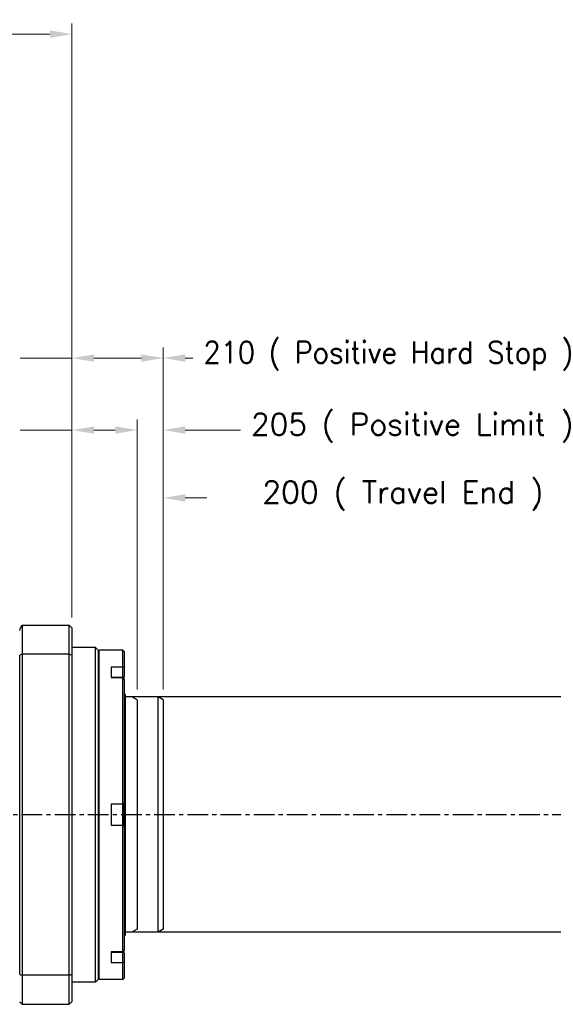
# Model space of a CAD drawing. Extents: x 12273 to 13958, y -1141 to 57.
# Tile 6 of 23: x 13063 to 13267, y -705 to -328. Entities that reach past the tile are written whole.
import ezdxf

# ---------------------------------------------------------------- set-up
doc = ezdxf.new("R2010")
doc.units = 0
doc.header["$LTSCALE"] = 25.4
doc.linetypes.add('CENTER', pattern=[2, 1.25, -0.25, 0.25, -0.25])
doc.linetypes.add('DASHEDBIDOT', pattern=[12.4, 3, -3, 0.2, -3, 0.2, -3])
doc.layers.get('0').update_dxf_attribs({"linetype": 'CONTINUOUS'})
doc.layers.get('Defpoints').update_dxf_attribs({"linetype": 'CONTINUOUS'})
doc.layers.add('ATA-CENTER', color=133, linetype='CENTER')
doc.layers.add('ATA-DIM', color=252, linetype='CONTINUOUS', lineweight=25)
doc.layers.add('Layer0000', color=7, linetype='CONTINUOUS', lineweight=25)
doc.styles.get("Standard").update_dxf_attribs({"font": 'simplex.shx'})
doc.dimstyles.new('ata_A1', dxfattribs={"dimtxt": 4.2, "dimasz": 4.2, "dimexe": 2, "dimexo": 2, "dimgap": 2, "dimtad": 0, "dimtih": 1, "dimtoh": 1, "dimdec": 6, "dimdsep": 46, "dimtxsty": 'Standard', "dimcen": 0, "dimclrd": 252, "dimclre": 252, "dimclrt": 4, "dimadec": 6, "dimazin": 2, "dimtfac": 1, "dimtdec": 6, "dimtofl": 0, "dimtmove": 0, "dimatfit": 3, "dimfxl": 0, "dimtolj": 1, "dimtzin": 0, "dimlwd": 0, "dimlwe": 0, "dimarcsym": 0})

# ---------------------------------------------------------------- blocks, each defined once
blk = doc.blocks.new('*D13718')
at = {"layer": 'ATA-DIM', "color": 252, "lineweight": 0}
for p, q in [((13082.58, -556.64), (13082.58, -480.99)), ((13107.58, -584.21), (13107.58, -480.99)), ((13082.58, -484.99), (13062.71, -484.99)), ((13090.98, -484.99), (13099.18, -484.99))]:
    blk.add_line(p, q, dxfattribs=at)
at = {"layer": 'ATA-DIM', "color": 252}
for points in [[(13090.98, -483.59), (13090.98, -486.39), (13082.58, -484.99)], [(13099.18, -486.39), (13099.18, -483.59), (13107.58, -484.99)]]:
    blk.add_solid(points, dxfattribs=at)
at = {"layer": 'Defpoints', "color": 0}
for p in [(13107.58, -484.99), (13082.58, -560.64), (13107.58, -588.21)]:
    blk.add_point(p, dxfattribs=at)
at = {"layer": 'ATA-DIM', "color": 4, "insert": (12942.29, -478.6), "char_height": 8.4, "attachment_point": 1}
blk.add_mtext('\\A1;25(Negative Limit)', dxfattribs=at)
blk = doc.blocks.new('*D13717')
at = {"layer": 'ATA-DIM', "color": 252, "lineweight": 0}
for p, q in [((13082.58, -556.64), (13082.58, -453.46)), ((13117.58, -584.21), (13117.58, -453.46)), ((13082.58, -457.46), (13062.71, -457.46)), ((13090.98, -457.46), (13109.18, -457.46))]:
    blk.add_line(p, q, dxfattribs=at)
at = {"layer": 'ATA-DIM', "color": 252}
for points in [[(13090.98, -456.06), (13090.98, -458.86), (13082.58, -457.46)], [(13109.18, -458.86), (13109.18, -456.06), (13117.58, -457.46)]]:
    blk.add_solid(points, dxfattribs=at)
at = {"layer": 'Defpoints', "color": 0}
for p in [(13117.58, -457.46), (13082.58, -560.64), (13117.58, -588.21)]:
    blk.add_point(p, dxfattribs=at)
at = {"layer": 'ATA-DIM', "color": 4, "insert": (12940.94, -451.07), "char_height": 8.4, "attachment_point": 1}
blk.add_mtext('\\A1;35(Home Position)', dxfattribs=at)
blk = doc.blocks.new('*D13721')
at = {"layer": 'ATA-DIM', "color": 252, "lineweight": 0}
for p, q in [((13117.58, -584.21), (13117.58, -506.95)), ((13317.58, -584.21), (13317.58, -506.95)), ((13125.98, -510.95), (13134.2, -510.95)), ((13309.18, -510.95), (13287.69, -510.95))]:
    blk.add_line(p, q, dxfattribs=at)
at = {"layer": 'ATA-DIM', "color": 252}
for points in [[(13125.98, -509.55), (13125.98, -512.35), (13117.58, -510.95)], [(13309.18, -512.35), (13309.18, -509.55), (13317.58, -510.95)]]:
    blk.add_solid(points, dxfattribs=at)
at = {"layer": 'Defpoints', "color": 0}
for p in [(13317.58, -510.95), (13117.58, -588.21), (13317.58, -588.21)]:
    blk.add_point(p, dxfattribs=at)
at = {"layer": 'ATA-DIM', "color": 4, "insert": (13138.2, -504.56), "char_height": 8.4, "attachment_point": 1}
blk.add_mtext('\\A1;   200 ( Travel End )', dxfattribs=at)
blk = doc.blocks.new('*D13720')
at = {"layer": 'ATA-DIM', "color": 252, "lineweight": 0}
for p, q in [((13117.58, -584.21), (13117.58, -480.99)), ((13322.58, -584.21), (13322.58, -480.99)), ((13125.98, -484.99), (13147.15, -484.99)), ((13314.18, -484.99), (13297.27, -484.99))]:
    blk.add_line(p, q, dxfattribs=at)
at = {"layer": 'ATA-DIM', "color": 252}
for points in [[(13125.98, -483.59), (13125.98, -486.39), (13117.58, -484.99)], [(13314.18, -486.39), (13314.18, -483.59), (13322.58, -484.99)]]:
    blk.add_solid(points, dxfattribs=at)
at = {"layer": 'Defpoints', "color": 0}
for p in [(13322.58, -484.99), (13117.58, -588.21), (13322.58, -588.21)]:
    blk.add_point(p, dxfattribs=at)
at = {"layer": 'ATA-DIM', "color": 4, "insert": (13151.15, -478.6), "char_height": 8.4, "attachment_point": 1}
blk.add_mtext('\\A1;205 ( Positive Limit )', dxfattribs=at)
blk = doc.blocks.new('*D13719')
at = {"layer": 'ATA-DIM', "color": 252, "lineweight": 0}
for p, q in [((13117.58, -584.21), (13117.58, -453.46)), ((13327.58, -584.21), (13327.58, -453.46)), ((13125.98, -457.46), (13128.86, -457.46)), ((13319.18, -457.46), (13312.34, -457.46))]:
    blk.add_line(p, q, dxfattribs=at)
at = {"layer": 'ATA-DIM', "color": 252}
for points in [[(13125.98, -456.06), (13125.98, -458.86), (13117.58, -457.46)], [(13319.18, -458.86), (13319.18, -456.06), (13327.58, -457.46)]]:
    blk.add_solid(points, dxfattribs=at)
at = {"layer": 'Defpoints', "color": 0}
for p in [(13327.58, -457.46), (13117.58, -588.21), (13327.58, -588.21)]:
    blk.add_point(p, dxfattribs=at)
at = {"layer": 'ATA-DIM', "color": 4, "insert": (13132.86, -451.07), "char_height": 8.4, "attachment_point": 1}
blk.add_mtext('\\A1;210 ( Positive Hard Stop )', dxfattribs=at)
blk = doc.blocks.new('*D13724')
at = {"layer": 'ATA-DIM', "color": 252, "lineweight": 0}
for p, q in [((12526.58, -405.14), (12526.58, -329.54)), ((13082.58, -556.64), (13082.58, -329.54)), ((12534.98, -333.54), (12763.66, -333.54)), ((13074.18, -333.54), (12845.49, -333.54))]:
    blk.add_line(p, q, dxfattribs=at)
at = {"layer": 'ATA-DIM', "color": 252}
for points in [[(12534.98, -332.14), (12534.98, -334.94), (12526.58, -333.54)], [(13074.18, -334.94), (13074.18, -332.14), (13082.58, -333.54)]]:
    blk.add_solid(points, dxfattribs=at)
at = {"layer": 'Defpoints', "color": 0}
for p in [(13082.58, -333.54), (12526.58, -409.14), (13082.58, -560.64)]:
    blk.add_point(p, dxfattribs=at)
at = {"layer": 'ATA-DIM', "color": 4, "insert": (12804.58, -333.54), "char_height": 8.4, "attachment_point": 5}
blk.add_mtext('\\A1;556(T+356)', dxfattribs=at)

msp = doc.modelspace()

# ---------------------------------------------------------------- linework, layer by layer
for p, q in [((13115.5752504, -587.0600759), (13102.5752504, -587.0600759)), ((13117.5752504, -588.2147764), (13115.5752504, -587.0600759)), ((13115.5752504, -677.0600759), (13115.5752504, -587.0600759)), ((13117.5752504, -588.2147764), (13117.5752504, -675.9053754)), ((13115.5752504, -677.0600759), (13102.5752504, -677.0600759)), ((13117.5752504, -675.9053754), (13115.5752504, -677.0600759))]:
    msp.add_line(p, q)
at = {"color": 251}
for p, q in [((13325.5752504, -587.0600759), (13102.5752504, -587.0600759)), ((13107.5752504, -588.2147764), (13105.5752504, -587.0600759)), ((13107.5752504, -588.2147764), (13107.5752504, -675.9053754)), ((13325.5752504, -677.0600759), (13102.5752504, -677.0600759)), ((13107.5752504, -675.9053754), (13105.5752504, -677.0600759))]:
    msp.add_line(p, q, dxfattribs=at)
at = {"layer": 'ATA-CENTER', "ltscale": 0.25}
msp.add_line((12504.5079928, -632.0600759), (13329.1119537, -632.0600759), dxfattribs=at)
at = {"layer": 'Layer0000', "color": 7, "linetype": 'Continuous', "lineweight": 25}
for p, q in [((13063.2824667, -559.9363207), (13063.5753148, -559.6434395)), ((13063.575332, -559.6434294), (13063.5753599, -570.7520827)), ((13063.5753511, -559.6434293), (13081.5753599, -559.6434275)), ((13081.5753599, -570.7516019), (13081.5753599, -559.6434275)), ((13082.5753599, -560.6428702), (13082.5753599, -571.1217977)), ((13091.5753599, -568.1434275), (13082.5753599, -568.1434275)), ((13091.5753599, -632.1434275), (13091.5753599, -568.1434275)), ((13091.5753763, -568.1434439), (13092.5753608, -569.1434283)), ((13062.5756038, -693.1631666), (13062.5755501, -571.1227607)), ((13081.5753599, -570.7532817), (13063.5753599, -570.7532817)), ((13063.5753599, -570.7532817), (13063.5753599, -693.5335733)), ((13081.5753599, -693.5335733), (13081.5753599, -570.7532817)), ((13082.5752965, -571.1219261), (13082.5751161, -693.1631666)), ((13093.0753591, -569.1434283), (13092.5753592, -569.6434282)), ((13092.5753599, -569.1434275), (13092.5753599, -632.1434275)), ((13102.0753599, -569.1434275), (13093.0753599, -569.1434275)), ((13093.0753599, -632.1434275), (13093.0753599, -569.1434275)), ((13102.0753599, -575.6939096), (13102.0753599, -569.1434275)), ((13102.0753627, -569.1434303), (13102.5753599, -569.6434275)), ((13102.5753599, -569.6434275), (13102.5753599, -575.9073184)), ((13102.07536, -575.6939096), (13097.5753599, -575.6939096)), ((13097.5753599, -575.6939096), (13097.5753599, -579.6939096)), ((13102.0753601, -579.4809414), (13102.07536, -575.6939096)), ((13102.5753599, -575.9073184), (13102.5753599, -579.2323106)), ((13097.5753599, -579.6939096), (13102.07536, -579.6939135)), ((13102.0753599, -628.1434275), (13102.0753599, -579.6939139)), ((13102.07536, -579.6939135), (13102.0753601, -579.4809414)), ((13102.5753599, -580.4066662), (13102.5753599, -579.2323116)), ((13102.5753599, -580.4073619), (13102.5753599, -627.6434281)), ((13103.0753599, -586.1430485), (13102.5753599, -585.9102683)), ((13103.0753599, -678.1438065), (13103.0753599, -586.1430485)), ((13102.07536, -628.1434275), (13097.5753599, -628.1434275)), ((13097.5753599, -628.1434275), (13097.5753599, -632.1434275)), ((13102.5753599, -627.6434281), (13102.07536, -628.1434275)), ((13102.0753601, -636.1434275), (13102.0753601, -628.1434275)), ((13102.5753599, -636.6434165), (13102.5753599, -627.64343)), ((13091.5753599, -696.1434275), (13091.5753599, -632.1434275)), ((13092.5753599, -632.1434275), (13092.5753599, -695.1434275)), ((13093.0753599, -695.1434275), (13093.0753599, -632.1434275)), ((13097.5753599, -632.1434275), (13097.5753599, -636.1434275)), ((13097.5753599, -636.1434275), (13102.0753599, -636.1434275)), ((13102.0753599, -636.1434275), (13102.5753489, -636.6434165)), ((13102.0753599, -684.5929454), (13102.0753599, -636.1434275)), ((13102.5753599, -636.6434275), (13102.5753599, -683.8795369)), ((13102.5753599, -678.3765866), (13103.0753599, -678.1438065)), ((13102.07536, -684.5929454), (13097.5753599, -684.5929454)), ((13097.5753599, -684.5929454), (13097.5753599, -688.5929454)), ((13102.0753601, -684.8059136), (13102.07536, -684.5929453)), ((13102.07536, -688.5929476), (13102.0753601, -684.8059136)), ((13102.5753599, -685.0572813), (13102.5753599, -683.8795369)), ((13102.5753599, -685.0572813), (13102.5753599, -688.3795543)), ((13097.5753599, -688.5929454), (13102.07536, -688.5929476)), ((13102.0753599, -695.1434275), (13102.0753599, -688.5929473)), ((13102.5753599, -688.3795543), (13102.5753599, -694.6434275)), ((13081.5753599, -693.5335733), (13063.5753599, -693.5335733)), ((13063.5753599, -693.5335733), (13063.5753599, -704.6434275)), ((13081.5753599, -704.6434275), (13081.5753599, -693.5335733)), ((13082.5753599, -693.1637086), (13082.5753599, -703.6437973)), ((13091.5753599, -696.1434275), (13082.5753599, -696.1434275)), ((13091.5753763, -696.1434111), (13092.5753608, -695.1434266)), ((13093.0753591, -695.1434266), (13092.5753592, -694.6434267)), ((13102.0753599, -695.1434275), (13093.0753599, -695.1434275)), ((13102.0753599, -695.1434275), (13102.5753644, -694.643423)), ((13063.5753599, -704.6434275), (13081.5753599, -704.6434275))]:
    msp.add_line(p, q, dxfattribs=at)
at = {"layer": 'Layer0000', "color": 251, "linetype": 'DASHEDBIDOT', "lineweight": 18}
for p, q in [((13097.5753599, -579.4809414), (13102.0753601, -579.4809414)), ((13102.5753599, -579.2323106), (13102.0753601, -579.4809414)), ((13102.0753601, -684.8059136), (13097.5753599, -684.8059136)), ((13102.0753601, -684.8059136), (13102.5753599, -685.0572813))]:
    msp.add_line(p, q, dxfattribs=at)
at = {"layer": 'Layer0000', "color": 7, "linetype": 'Continuous', "lineweight": 25}
for centre, radius, start, end in [((12344.2576478, -262.9809081), 777.9326496, 337.4234703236, 337.5594998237), ((14006.5873372, 364.6962237), 1307.6891637, 224.9791702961, 225.0411156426), ((13097.3990903, -663.8177458), 99.0203979, 109.973376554, 110.590134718), ((12989.3918103, -822.3387584), 267.9422678, 69.648746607, 69.876637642), ((13070.5426052, -650.2650816), 80.964031, 66.69399271, 67.078710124), ((12723.4043122, -845.8289958), 462.838674, 34.992288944, 35.100059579), ((12829.537198, -493.0496919), 333.115397, 324.899968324, 325.049810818), ((13061.0746259, -591.5803589), 105.3209563, 292.910530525, 293.206109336), ((13093.0323105, -612.4925449), 86.2285349, 249.316273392, 250.024708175), ((13052.1184094, -612.4925449), 86.2285348, 289.975291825, 290.683726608), ((11398.5955466, -2368.9535804), 2354.1635593, 44.9884754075, 45.0228891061), ((14746.555128, -2368.9535353), 2354.1634954, 134.9771108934, 135.011524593)]:
    msp.add_arc(centre, radius, start, end, dxfattribs=at)

# ---------------------------------------------------------------- dimensions: what is measured, and where the dimension line sits
at = {"layer": 'ATA-DIM'}
dim = msp.add_linear_dim(base=(13082.5753599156, -333.541335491), p1=(12526.5753599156, -409.1434274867), p2=(13082.5753599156, -560.6428701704), text='<>(T+356)', dimstyle='ata_A1', override={"dimscale": 2, "dimtxt": 4.2, "dimtxsty": 'Standard', "dimtfac": 0.571429, "dimtdec": 2, "dimtfill": 0}, dxfattribs=at)
dim.commit()
dim.dimension.update_dxf_attribs({"geometry": '*D13724', "text_midpoint": (12804.5753599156, -333.541335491)})
for base, p1, p2, text, override, picture, middle in [((13117.5752504, -457.4579049), (13082.5752504, -560.642964), (13117.5752504, -588.2147764), '<>(Home Position)', {"dimscale": 2, "dimtxt": 4.2, "dimtxsty": 'Standard', "dimtfac": 0.571429, "dimtdec": 2}, '*D13717', (12999.8252504, -457.4579049)), ((13327.5752504, -457.4579049), (13117.5752504, -588.2147764), (13327.5752504, -588.2147764), '<> ( Positive Hard Stop )', {"dimscale": 2, "dimtfac": 0.571429, "dimtdec": 2}, '*D13719', (13220.6012887, -457.4579049)), ((13107.5752504, -484.9871827), (13082.5752504, -560.642964), (13107.5752504, -588.2147764), '<>(Negative Limit)', {"dimscale": 2, "dimtxt": 4.2, "dimtxsty": 'Standard', "dimtfac": 0.571429, "dimtdec": 2}, '*D13718', (13000.4972504, -484.9871827)), ((13322.5752504, -484.9871827), (13117.5752504, -588.2147764), (13322.5752504, -588.2147764), '<> ( Positive Limit )', {"dimscale": 2, "dimtfac": 0.571429, "dimtdec": 2}, '*D13720', (13222.2102555, -484.9871827)), ((13317.5752504, -510.9461868), (13117.5752504, -588.2147764), (13317.5752504, -588.2147764), '   <> ( Travel End )', {"dimscale": 2, "dimpost": '', "dimtol": 0, "dimlim": 0, "dimtp": 0, "dimtm": 0, "dimtfac": 0.571429, "dimtdec": 2, "dimtolj": 1, "dimtzin": 0}, '*D13721', (13210.9474881, -510.9461868))]:
    dim = msp.add_linear_dim(base=base, p1=p1, p2=p2, angle=180, text=text, dimstyle='ata_A1', override=override, dxfattribs=at)
    dim.commit()
    dim.dimension.update_dxf_attribs({"geometry": picture, "text_midpoint": middle, "dimtype": 160})

doc.saveas('drawing.dxf')
